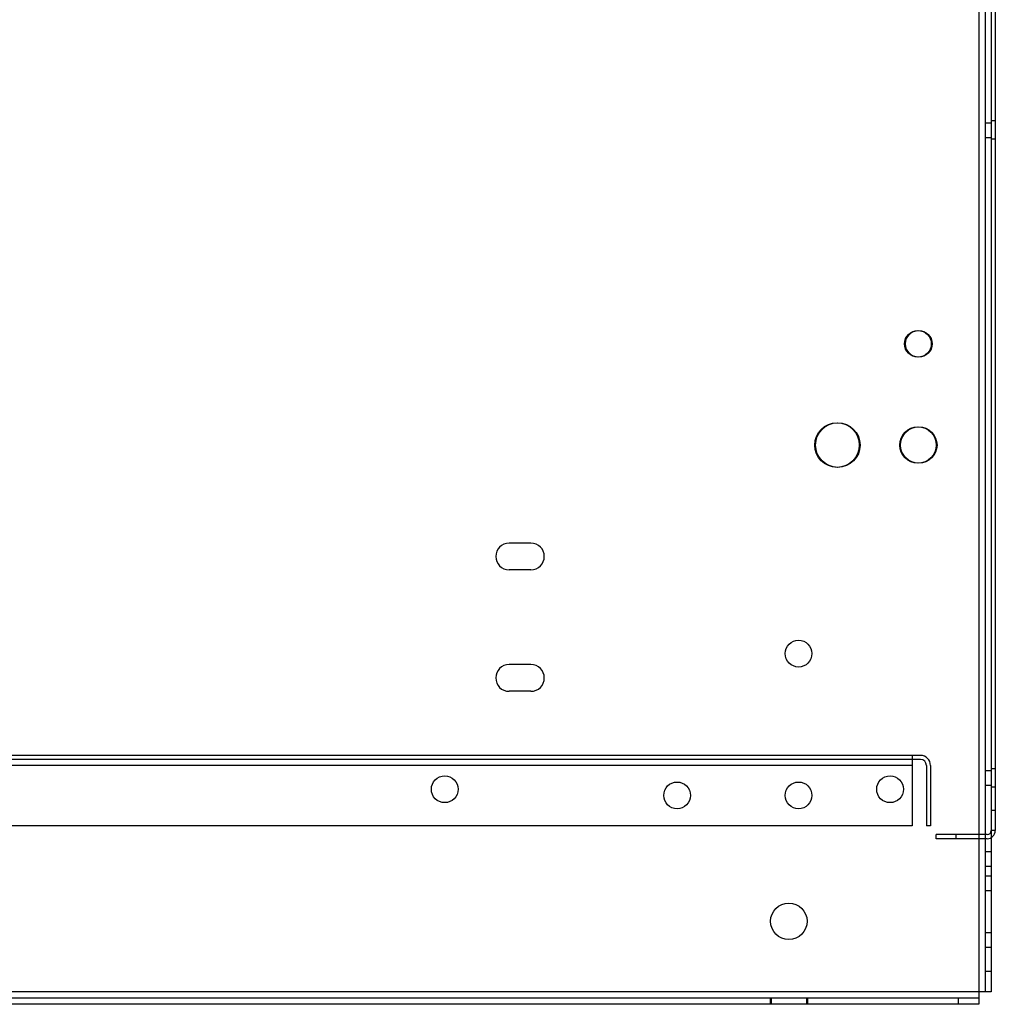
# Model space of a CAD drawing. Header units: millimetres. Extents: x 69 to 555, y 191 to 678.
# Tile 7 of 8: x 312 to 553, y 191 to 434. Entities that reach past the tile are written whole.
import ezdxf

# ---------------------------------------------------------------- set-up
doc = ezdxf.new("R2010")
doc.units = ezdxf.units.MM
doc.header["$LTSCALE"] = 56.635799
doc.layers.get('0').update_dxf_attribs({"linetype": 'CONTINUOUS'})

msp = doc.modelspace()

# ---------------------------------------------------------------- linework, layer by layer
at = {"color": 7, "linetype": 'Continuous'}
for p, q in [((549.38, 586.27), (549.38, 191.27)), ((550.98, 583.17), (550.98, 194.37)), ((552.48, 583.17), (552.48, 194.37)), ((553.48, 583.17), (553.48, 234.17)), ((550.98, 408.97), (552.48, 408.97)), ((553.48, 409.42), (552.48, 409.42)), ((550.98, 405.37), (552.48, 405.37)), ((553.48, 404.92), (552.48, 404.92)), ((438.78, 305.17), (433.38, 305.17)), ((438.78, 298.57), (433.38, 298.57)), ((438.78, 275.17), (433.38, 275.17)), ((438.78, 268.57), (433.38, 268.57)), ((534.98, 252.73), (198.98, 252.73)), ((534.98, 251.73), (198.98, 251.73)), ((532.98, 252.73), (532.98, 235.37)), ((532.98, 250.23), (200.98, 250.23)), ((536.48, 250.23), (536.48, 235.37)), ((537.48, 250.23), (537.48, 235.37)), ((550.98, 248.97), (552.48, 248.97)), ((553.48, 249.42), (552.48, 249.42)), ((550.98, 245.37), (552.48, 245.37)), ((553.48, 244.92), (552.48, 244.92)), ((553.48, 239.17), (552.48, 239.17)), ((532.98, 235.37), (200.98, 235.37)), ((537.48, 235.37), (536.48, 235.37)), ((553.48, 234.17), (552.48, 234.17)), ((551.48, 233.17), (538.84, 233.17)), ((538.84, 232.17), (538.84, 233.17)), ((551.48, 232.17), (538.84, 232.17)), ((543.84, 232.17), (543.84, 233.17)), ((550.98, 228.97), (552.48, 228.97)), ((550.98, 225.37), (552.48, 225.37)), ((550.98, 222.97), (552.48, 222.97)), ((550.98, 219.37), (552.48, 219.37)), ((550.98, 208.97), (552.48, 208.97)), ((550.98, 205.37), (552.48, 205.37)), ((552.48, 199.37), (550.98, 199.37)), ((552.48, 194.37), (72.48, 194.37)), ((549.38, 192.77), (75.58, 192.77)), ((497.88, 192.77), (497.88, 191.27)), ((498.08, 192.77), (498.08, 191.27)), ((506.88, 192.77), (506.88, 191.27)), ((507.08, 192.77), (507.08, 191.27)), ((544.38, 191.27), (544.38, 192.77)), ((549.38, 191.27), (75.58, 191.27))]:
    msp.add_line(p, q, dxfattribs=at)
for centre, radius in [((534.38, 354.37), 3.3), ((534.58, 354.37), 3.3), ((514.38, 329.37), 5.5), ((514.58, 329.37), 5.5), ((534.38, 329.37), 4.5), ((534.58, 329.37), 4.5), ((504.88, 277.87), 3.3), ((417.48, 244.37), 3.3), ((474.88, 242.87), 3.3), ((504.88, 242.87), 3.3), ((527.48, 244.37), 3.3), ((502.48, 211.77), 4.5)]:
    msp.add_circle(centre, radius, dxfattribs=at)
for centre, radius, start, end in [((433.38, 301.87), 3.3, 90, 270), ((438.78, 301.87), 3.3, 270, 90), ((433.38, 271.87), 3.3, 90, 270), ((438.78, 271.87), 3.3, 270, 90), ((534.98, 250.23), 2.5, 0, 90), ((534.98, 250.23), 1.5, 0, 90), ((551.48, 234.17), 2, 270, 360), ((551.48, 234.17), 1, 270, 360)]:
    msp.add_arc(centre, radius, start, end, dxfattribs=at)

doc.saveas('drawing.dxf')
